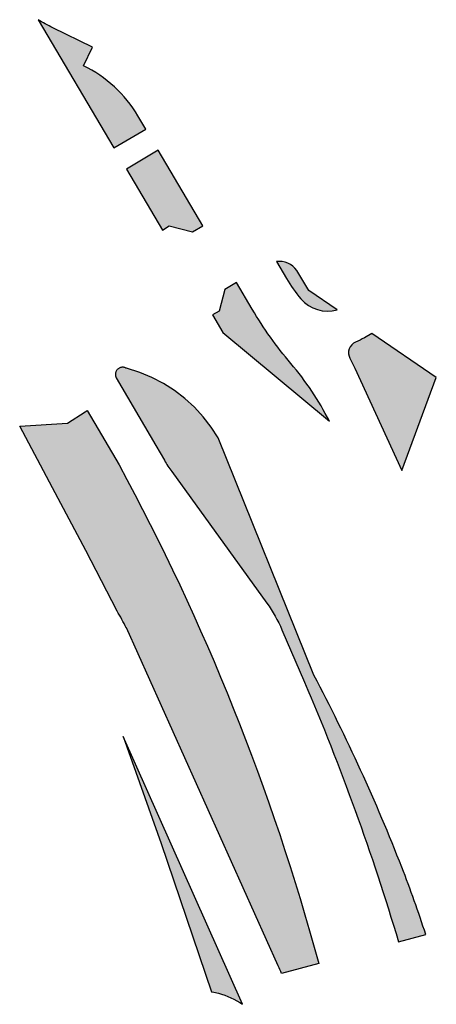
# Model space of a CAD drawing. Header units: metres. Extents: x 169758 to 173903, y 405444 to 407160.
# Tile 9 of 13: x 171365 to 171401, y 406716 to 406801. Entities that reach past the tile are written whole.
import ezdxf

# ---------------------------------------------------------------- set-up
doc = ezdxf.new("R2010")
doc.units = ezdxf.units.M
doc.header["$MEASUREMENT"] = 0
doc.layers.add('BRO ALG G Bermen', color=7, linetype='Continuous', lineweight=30, true_color=0xafd9aa)

msp = doc.modelspace()

# ---------------------------------------------------------------- hatches: boundary and pattern name
at = {"layer": 'BRO ALG G Bermen'}
h = msp.add_hatch(color=256, dxfattribs=at)
h.dxf.hatch_style = 1
h.paths.add_polyline_path([(171373.4418528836, 406789.60250619), (171376.2030918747, 406791.2198271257), (171375.5197517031, 406792.3757341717, 0.1473153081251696), (171370.811067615, 406796.7130378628), (171371.5969863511, 406798.3323993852), (171368.160054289, 406800.0004329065, -0.02430060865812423), (171366.8815636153, 406800.6995920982)])
h.paths.add_polyline_path([(171377.6385112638, 406782.5036304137), (171378.227, 406782.852), (171380.252, 406782.36), (171381.1364412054, 406782.874798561), (171377.2739278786, 406789.4084498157), (171374.5193391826, 406787.7798795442)])
h.paths.add_polyline_path([(171392.0811298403, 406765.9603000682, 0.05781686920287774), (171388.7432021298, 406770.9653121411, -0.04246996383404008), (171385.4087411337, 406775.6479709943), (171384.048380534, 406777.9490948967), (171383.028, 406777.347), (171382.544, 406775.49), (171381.984, 406775.153), (171382.8739326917, 406773.6476304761)])
h.paths.add_polyline_path([(171389.2645, 406778.9995, 0.2671283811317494), (171387.4957829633, 406779.7812564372), (171388.3672653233, 406778.3070966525, 0.0416950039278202), (171389.6103505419, 406776.5556753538, 0.2969511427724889), (171392.7455443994, 406775.6102003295), (171390.311, 406777.277)])
h.paths.add_polyline_path([(171398.3577368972, 406761.7112881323), (171401.324, 406769.737), (171395.7407506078, 406773.5595461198), (171395.1014286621, 406773.179461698, -0.03509897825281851), (171394.3498769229, 406772.8012801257, 0.4437863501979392), (171393.8561184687, 406771.4028256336), (171394.2850945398, 406770.5455860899)])
h = msp.add_hatch(color=256, dxfattribs=at)
h.dxf.hatch_style = 1
edge = h.paths.add_edge_path()
edge.add_line((171382.454, 406764.513), (171381.849, 406765.461))
edge.add_line((171381.849, 406765.461), (171381.163, 406766.353))
edge.add_line((171381.163, 406766.353), (171380.402, 406767.181))
edge.add_line((171380.402, 406767.181), (171379.571, 406767.939))
edge.add_line((171379.571, 406767.939), (171378.677, 406768.622))
edge.add_line((171378.677, 406768.622), (171377.726, 406769.223))
edge.add_line((171377.726, 406769.223), (171376.727, 406769.739))
edge.add_line((171376.727, 406769.739), (171375.686, 406770.166))
edge.add_line((171375.686, 406770.166), (171374.535, 406770.537))
edge.add_line((171374.535, 406770.537), (171374.487, 406770.563))
edge.add_line((171374.487, 406770.563), (171374.438, 406770.586))
edge.add_line((171374.438, 406770.586), (171374.386, 406770.603))
edge.add_line((171374.386, 406770.603), (171374.334, 406770.617))
edge.add_line((171374.334, 406770.617), (171374.28, 406770.626))
edge.add_line((171374.28, 406770.626), (171374.226, 406770.63))
edge.add_line((171374.226, 406770.63), (171374.171, 406770.629))
edge.add_line((171374.171, 406770.629), (171374.117, 406770.624))
edge.add_line((171374.117, 406770.624), (171374.064, 406770.614))
edge.add_line((171374.064, 406770.614), (171374.011, 406770.6))
edge.add_line((171374.011, 406770.6), (171373.96, 406770.581))
edge.add_line((171373.96, 406770.581), (171373.911, 406770.557))
edge.add_line((171373.911, 406770.557), (171373.864, 406770.53))
edge.add_line((171373.864, 406770.53), (171373.82, 406770.499))
edge.add_line((171373.82, 406770.499), (171373.778, 406770.464))
edge.add_line((171373.778, 406770.464), (171373.739, 406770.425))
edge.add_line((171373.739, 406770.425), (171373.704, 406770.384))
edge.add_line((171373.704, 406770.384), (171373.673, 406770.339))
edge.add_line((171373.673, 406770.339), (171373.646, 406770.292))
edge.add_line((171373.646, 406770.292), (171373.622, 406770.243))
edge.add_line((171373.622, 406770.243), (171373.603, 406770.192))
edge.add_line((171373.603, 406770.192), (171373.589, 406770.14))
edge.add_line((171373.589, 406770.14), (171373.579, 406770.086))
edge.add_line((171373.579, 406770.086), (171373.574, 406770.032))
edge.add_line((171373.574, 406770.032), (171373.573, 406769.978))
edge.add_line((171373.573, 406769.978), (171373.577, 406769.924))
edge.add_line((171373.577, 406769.924), (171373.586, 406769.87))
edge.add_line((171373.586, 406769.87), (171373.599, 406769.817))
edge.add_line((171373.599, 406769.817), (171373.617, 406769.766))
edge.add_line((171373.617, 406769.766), (171373.639, 406769.716))
edge.add_line((171373.639, 406769.716), (171377.0595355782, 406763.859382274))
edge.add_line((171377.0595355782, 406763.859382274), (171377.8059204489, 406762.5814271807))
edge.add_arc((171388.1680506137, 406768.6333903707), 12.00000000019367, 210.2869040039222, 215.8631851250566)
edge.add_line((171378.4430317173, 406761.6031693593), (171386.6713536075, 406750.22079806))
edge.add_arc((171376.9463347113, 406743.1905770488), 11.99999999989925, 23.226654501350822, 35.86318512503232, ccw=False)
edge.add_line((171387.9737584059, 406747.9230105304), (171389.9181576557, 406743.3922095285))
edge.add_arc((171200.15457491, 406661.9549166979), 206.5000000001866, 16.590599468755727, 23.22665450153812, ccw=False)
edge.add_line((171398.0578631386, 406720.9170953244), (171400.4116634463, 406721.5521307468))
edge.add_arc((171305.2009799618, 406690.9755751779), 100.0000000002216, 17.80422749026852, 21.34100117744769)
edge.add_arc((171247.8290956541, 406668.5599025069), 161.5954177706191, 21.34100117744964, 27.82071504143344)
edge.add_line((171390.7460703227, 406743.9775224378), (171382.454, 406764.513))
edge = h.paths.add_edge_path()
edge.add_line((171374.4962431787, 406748.0853765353), (171374.5267571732, 406748.0919001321))
edge.add_line((171374.5267571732, 406748.0919001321), (171387.6608564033, 406718.8460707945))
edge.add_arc((171360.5176664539, 406706.65625234), 29.754738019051, 22.805098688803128, 24.184517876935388, ccw=False)
edge.add_line((171387.9464368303, 406718.1891179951), (171391.1539916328, 406719.054489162))
edge.add_arc((171196.9537561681, 406666.3623622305), 201.2217475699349, 15.18051567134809, 28.44269836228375)
edge.add_line((171373.8868074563, 406762.2001786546), (171371.1230613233, 406766.8851466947))
edge.add_line((171371.1230613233, 406766.8851466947), (171370.9531706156, 406766.7829522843))
edge.add_line((171370.9531706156, 406766.7829522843), (171369.4211706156, 406765.7989522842))
edge.add_line((171369.4211706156, 406765.7989522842), (171365.2981706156, 406765.5419522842))
edge.add_line((171365.2981706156, 406765.5419522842), (171368.1274431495, 406760.2034404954))
edge.add_line((171368.1274431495, 406760.2034404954), (171371.0091706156, 406754.7659522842))
edge.add_line((171371.0091706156, 406754.7659522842), (171373.7161706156, 406749.5249522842))
edge.add_arc((171364.4409030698, 406743.5677614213), 11.02355255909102, 24.193202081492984, 32.711262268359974, ccw=False)
edge = h.paths.add_edge_path()
edge.add_line((171374.2334525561, 406738.6909224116), (171377.526, 406729.425))
edge.add_line((171377.526, 406729.425), (171381.8954441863, 406716.5873697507))
edge.add_line((171381.8954441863, 406716.5873697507), (171382.084, 406716.556))
edge.add_line((171382.084, 406716.556), (171382.487, 406716.478))
edge.add_arc((171380.5052161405, 406709.4359684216), 7.315577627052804, 56.22676185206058, 74.28222068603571, ccw=False)
edge.add_line((171384.572, 406715.517), (171374.2334525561, 406738.6909224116))

# ---------------------------------------------------------------- linework, layer by layer
for points in [[(171370.811067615, 406796.7130378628), (171371.5969863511, 406798.3323993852), (171368.1600542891, 406800.0004329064, -0.02430060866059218), (171366.8815636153, 406800.6995920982), (171373.4418528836, 406789.60250619), (171376.2030918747, 406791.2198271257), (171375.5197517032, 406792.3757341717, 0.1473153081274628)], [(171390.311, 406777.277), (171389.2645, 406778.9995, 0.2671283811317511), (171387.4957829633, 406779.7812564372), (171388.3672653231, 406778.3070966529, 0.04169500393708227), (171389.610350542, 406776.5556753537, 0.2969511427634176), (171392.7455443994, 406775.6102003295)], [(171385.4087411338, 406775.6479709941), (171384.048380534, 406777.9490948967), (171383.028, 406777.347), (171382.544, 406775.49), (171381.984, 406775.153), (171382.8739326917, 406773.6476304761), (171392.0811298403, 406765.9603000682, 0.05781686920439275), (171388.7432021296, 406770.9653121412, -0.04246996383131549)], [(171398.3577368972, 406761.7112881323), (171401.324, 406769.737), (171395.7407506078, 406773.5595461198), (171395.1014286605, 406773.1794616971, -0.03509897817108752), (171394.349876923, 406772.8012801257, 0.4437863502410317), (171393.8561184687, 406771.4028256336), (171394.2850945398, 406770.5455860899)], [(171387.9464368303, 406718.1891179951, 0.006018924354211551), (171387.6608564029, 406718.8460707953), (171374.5267571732, 406748.0919001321), (171374.4962431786, 406748.0853765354, 0.03718417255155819), (171373.7161706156, 406749.5249522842), (171371.0091706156, 406754.7659522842), (171368.1274431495, 406760.2034404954), (171365.2981706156, 406765.5419522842), (171369.4211706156, 406765.7989522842), (171370.9531706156, 406766.7829522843), (171371.1230613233, 406766.8851466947), (171373.8868074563, 406762.2001786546, -0.05793186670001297), (171391.1539916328, 406719.054489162)], [(171381.8954441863, 406716.5873697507), (171382.084, 406716.556), (171382.487, 406716.478, -0.07894519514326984), (171384.572, 406715.517), (171374.2334525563, 406738.6909224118), (171377.526, 406729.425)]]:
    msp.add_lwpolyline(points, format="xyb", close=True, dxfattribs=at)
msp.add_lwpolyline([(171377.2739278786, 406789.4084498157), (171374.5193391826, 406787.7798795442), (171377.6385112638, 406782.5036304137), (171378.227, 406782.852), (171380.252, 406782.36), (171381.1364412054, 406782.874798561)], close=True, dxfattribs=at)
at = {"layer": 'BRO ALG G Bermen', "flags": 128}
msp.add_lwpolyline([(171382.454, 406764.513), (171381.849, 406765.461), (171381.163, 406766.353), (171380.402, 406767.181), (171379.571, 406767.939), (171378.677, 406768.622), (171377.726, 406769.223), (171376.727, 406769.739), (171375.686, 406770.166), (171374.535, 406770.537), (171374.487, 406770.563), (171374.438, 406770.586), (171374.386, 406770.603), (171374.334, 406770.617), (171374.28, 406770.626), (171374.226, 406770.63), (171374.171, 406770.629), (171374.117, 406770.624), (171374.064, 406770.614), (171374.011, 406770.6), (171373.96, 406770.581), (171373.911, 406770.557), (171373.864, 406770.53), (171373.82, 406770.499), (171373.778, 406770.464), (171373.739, 406770.425), (171373.704, 406770.384), (171373.673, 406770.339), (171373.646, 406770.292), (171373.622, 406770.243), (171373.603, 406770.192), (171373.589, 406770.14), (171373.579, 406770.086), (171373.574, 406770.032), (171373.573, 406769.978), (171373.577, 406769.924), (171373.586, 406769.87), (171373.599, 406769.817), (171373.617, 406769.766), (171373.639, 406769.716), (171377.0595355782, 406763.859382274), (171377.0595355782, 406763.859382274), (171377.8059204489, 406762.5814271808, 0.02433591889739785), (171378.4430317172, 406761.6031693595), (171386.6713536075, 406750.22079806, -0.05519320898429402), (171387.9737584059, 406747.9230105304), (171389.9181576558, 406743.3922095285, -0.02896334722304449), (171398.0578631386, 406720.9170953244), (171400.4116634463, 406721.5521307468, 0.01543331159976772), (171398.3440844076, 406727.36736126, 0.02828062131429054), (171390.7460703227, 406743.9775224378)], format="xyb", close=True, dxfattribs=at)
at = {"layer": 'BRO ALG G Bermen'}
msp.add_lwpolyline([(171382.487, 406716.478, -0.07894519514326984), (171384.572, 406715.517)], format="xyb", dxfattribs=at)

doc.saveas('drawing.dxf')
